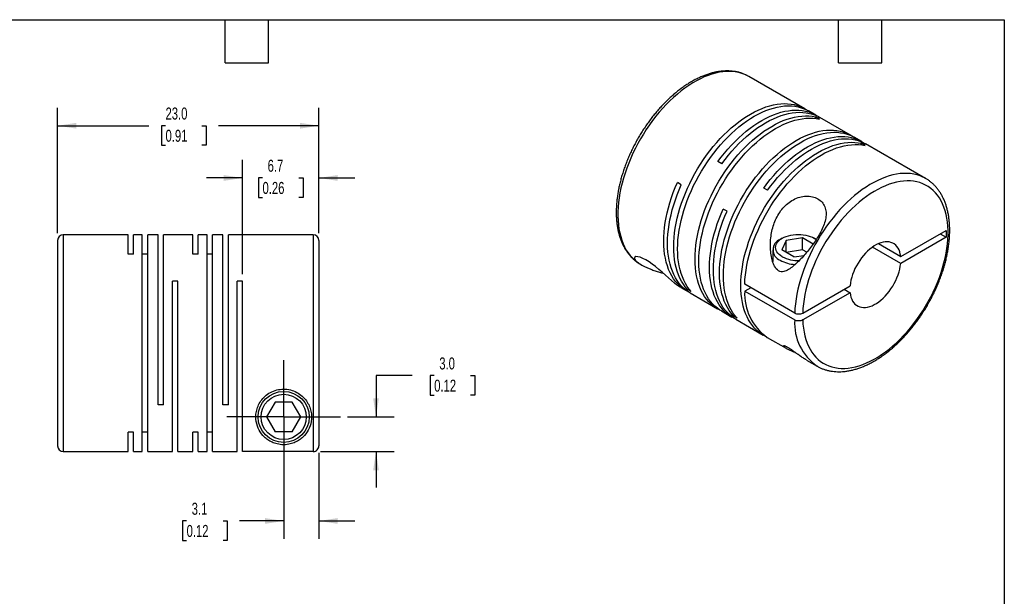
# Model space of a CAD drawing. Header units: millimetres. Extents: x 3 to 137, y 3 to 105.
# Tile 3 of 3: x 50 to 137, y 54 to 105. Entities that reach past the tile are written whole.
import ezdxf

# ---------------------------------------------------------------- set-up
doc = ezdxf.new("R2010")
doc.units = ezdxf.units.MM
doc.header["$LTSCALE"] = 0.5
doc.linetypes.add('SLD-Center', pattern=[19.05, 15.24, -1.27, 1.27, -1.27])
doc.linetypes.add('SLD-Solid', pattern=[0])
doc.layers.add('CENTER', color=40, linetype='SLD-Center')
doc.layers.add('DIMENSIONS', color=140, linetype='SLD-Solid', lineweight=25)
doc.layers.add('TEXT', color=140, linetype='SLD-Solid', lineweight=25)
doc.styles.add('SLDTEXTSTYLE0', font='TXT', dxfattribs={"width": 0.7})
doc.dimstyles.new('SLDDIMSTYLE0', dxfattribs={"dimtxt": 1.079004, "dimasz": 1.651, "dimexe": 0, "dimexo": 0.0625, "dimgap": 0.269751, "dimtad": 0, "dimtih": 1, "dimtoh": 1, "dimdec": 1, "dimrnd": 1e-09, "dimzin": 12, "dimdsep": 46, "dimtxsty": 'SLDTEXTSTYLE0', "dimsah": 1, "dimcen": 0.09, "dimadec": 0, "dimazin": 3, "dimtfac": 1, "dimtdec": 1, "dimtmove": 0, "dimatfit": 0, "dimfxl": 0, "dimfrac": 2, "dimtolj": 1, "dimtzin": 12, "dimarcsym": 0})
doc.dimstyles.new('SLDDIMSTYLE1', dxfattribs={"dimtxt": 1.079004, "dimasz": 1.651, "dimexe": 0, "dimexo": 0.0625, "dimgap": 0.269751, "dimtad": 0, "dimtih": 1, "dimtoh": 1, "dimdec": 1, "dimrnd": 1e-09, "dimzin": 4, "dimdsep": 46, "dimtxsty": 'SLDTEXTSTYLE0', "dimsah": 1, "dimcen": 0.09, "dimadec": 0, "dimazin": 1, "dimtfac": 1, "dimtdec": 1, "dimtmove": 0, "dimatfit": 0, "dimfxl": 0, "dimfrac": 2, "dimtolj": 1, "dimtzin": 12, "dimarcsym": 0})
doc.dimstyles.new('SLDDIMSTYLE5', dxfattribs={"dimtxt": 1.079004, "dimasz": 1.651, "dimexe": 0, "dimexo": 0.0625, "dimgap": 0.269751, "dimtad": 0, "dimtih": 1, "dimtoh": 1, "dimdec": 1, "dimrnd": 1e-09, "dimzin": 4, "dimdsep": 46, "dimtxsty": 'SLDTEXTSTYLE0', "dimsah": 1, "dimcen": 0.09, "dimadec": 0, "dimazin": 1, "dimtfac": 1, "dimtdec": 1, "dimtofl": 0, "dimtmove": 0, "dimatfit": 3, "dimfxl": 0, "dimfrac": 2, "dimtolj": 1, "dimtzin": 12, "dimarcsym": 0})

# ---------------------------------------------------------------- blocks, each defined once
blk = doc.blocks.new('_D_5')
at = {"layer": 'DIMENSIONS'}
for p, q in [((73.092, 69.145), (73.092, 59.027)), ((76.192, 66.602), (76.192, 59.027)), ((64.547, 60.614), (64.185, 60.614)), ((64.185, 60.614), (64.185, 58.899)), ((67.753, 60.614), (68.116, 60.614)), ((68.116, 60.614), (68.116, 58.899)), ((73.092, 60.614), (69.216, 60.614)), ((76.192, 60.614), (79.367, 60.614)), ((64.185, 58.899), (64.547, 58.899)), ((68.116, 58.899), (67.753, 58.899))]:
    blk.add_line(p, q, dxfattribs=at)
for points in [[(73.092, 60.614), (71.441, 60.868), (71.441, 60.36)], [(76.192, 60.614), (77.843, 60.36), (77.843, 60.868)]]:
    blk.add_solid(points, dxfattribs=at)
at = {"layer": 'DIMENSIONS', "char_height": 1.0583, "attachment_point": 1, "style": 'SLDTEXTSTYLE0'}
for s, insert in [('3.1', (64.996, 62.22)), ('0.12', (64.547, 60.263))]:
    blk.add_mtext(s, dxfattribs=dict(at, insert=insert))
blk = doc.blocks.new('_D_6')
at = {"layer": 'DIMENSIONS'}
for p, q in [((84.395, 73.414), (81.22, 73.414)), ((81.22, 73.414), (81.22, 69.78)), ((86.341, 73.414), (85.979, 73.414)), ((85.979, 73.414), (85.979, 71.699)), ((89.547, 73.414), (89.91, 73.414)), ((89.91, 73.414), (89.91, 71.699)), ((85.979, 71.699), (86.341, 71.699)), ((89.91, 71.699), (89.547, 71.699)), ((78.717, 69.78), (82.808, 69.78)), ((76.327, 66.737), (82.808, 66.737)), ((81.22, 66.737), (81.22, 63.562))]:
    blk.add_line(p, q, dxfattribs=at)
for points in [[(81.22, 69.78), (81.474, 71.431), (80.966, 71.431)], [(81.22, 66.737), (80.966, 65.086), (81.474, 65.086)]]:
    blk.add_solid(points, dxfattribs=at)
at = {"layer": 'DIMENSIONS', "char_height": 1.0583, "attachment_point": 1, "style": 'SLDTEXTSTYLE0'}
for s, insert in [('3.0', (86.79, 75.02)), ('0.12', (86.341, 73.063))]:
    blk.add_mtext(s, dxfattribs=dict(at, insert=insert))
blk = doc.blocks.new('_D_7')
at = {"layer": 'DIMENSIONS'}
for p, q in [((69.472, 82.365), (69.472, 92.417)), ((76.192, 85.965), (76.192, 92.417)), ((69.472, 90.83), (66.297, 90.83)), ((71.229, 90.83), (70.866, 90.83)), ((70.866, 90.83), (70.866, 89.115)), ((74.435, 90.83), (74.797, 90.83)), ((74.797, 90.83), (74.797, 89.115)), ((76.192, 90.83), (79.367, 90.83)), ((70.866, 89.115), (71.229, 89.115)), ((74.797, 89.115), (74.435, 89.115))]:
    blk.add_line(p, q, dxfattribs=at)
for points in [[(69.472, 90.83), (67.821, 91.084), (67.821, 90.576)], [(76.192, 90.83), (77.843, 90.576), (77.843, 91.084)]]:
    blk.add_solid(points, dxfattribs=at)
at = {"layer": 'DIMENSIONS', "char_height": 1.0583, "attachment_point": 1, "style": 'SLDTEXTSTYLE0'}
for s, insert in [('6.7', (71.677, 92.435)), ('0.26', (71.229, 90.479))]:
    blk.add_mtext(s, dxfattribs=dict(at, insert=insert))
blk = doc.blocks.new('_D_8')
at = {"layer": 'DIMENSIONS'}
for p, q in [((53.192, 85.965), (53.192, 97.018)), ((76.192, 85.965), (76.192, 97.018)), ((53.192, 95.431), (61.228, 95.431)), ((62.691, 95.431), (62.328, 95.431)), ((62.328, 95.431), (62.328, 93.716)), ((65.897, 95.431), (66.259, 95.431)), ((66.259, 95.431), (66.259, 93.716)), ((76.192, 95.431), (67.359, 95.431)), ((62.328, 93.716), (62.691, 93.716)), ((66.259, 93.716), (65.897, 93.716))]:
    blk.add_line(p, q, dxfattribs=at)
for points in [[(53.192, 95.431), (54.843, 95.177), (54.843, 95.685)], [(76.192, 95.431), (74.541, 95.685), (74.541, 95.177)]]:
    blk.add_solid(points, dxfattribs=at)
at = {"layer": 'DIMENSIONS', "char_height": 1.0583, "attachment_point": 1, "style": 'SLDTEXTSTYLE0'}
for s, insert in [('23.0', (62.691, 97.037)), ('0.91', (62.691, 95.08))]:
    blk.add_mtext(s, dxfattribs=dict(at, insert=insert))
blk = doc.blocks.new('SW_CENTERMARKSYMBOL_2')
at = {"layer": 'CENTER', "color": 0}
for p, q in [((0, 2.54), (0, 4.99)), ((0, 0), (0, 2.54)), ((-2.54, 0), (-4.99, 0)), ((0, 0), (-2.54, 0)), ((0, 0), (0, -2.54)), ((0, 0), (2.54, 0)), ((2.54, 0), (4.99, 0)), ((0, -2.54), (0, -4.99))]:
    blk.add_line(p, q, dxfattribs=at)

msp = doc.modelspace()

# ---------------------------------------------------------------- linework, layer by layer
for p, q in [((118.953, 96.935), (114.039, 99.772)), ((119.943, 96.363), (119.293, 96.739)), ((120.246, 96.015), (119.906, 96.211)), ((119.906, 96.074), (119.906, 96.211)), ((122.984, 94.608), (120.283, 96.167)), ((123.974, 94.037), (123.323, 94.412)), ((124.276, 93.688), (123.937, 93.884)), ((123.937, 93.747), (123.937, 93.884)), ((129.595, 90.791), (124.313, 93.841)), ((111.654, 92.075), (111.315, 92.271)), ((108.089, 90.227), (107.75, 90.423)), ((129.595, 90.791), (129.575, 90.803)), ((115.685, 89.749), (115.346, 89.945)), ((112.12, 87.901), (111.78, 88.096)), ((59.392, 85.83), (53.692, 85.83)), ((53.692, 85.83), (53.692, 66.73)), ((59.392, 84.122), (59.392, 85.83)), ((60.642, 85.83), (59.872, 85.83)), ((59.872, 84.122), (59.872, 85.83)), ((60.642, 66.73), (60.642, 85.83)), ((62.042, 85.83), (61.122, 85.83)), ((61.122, 66.73), (61.122, 85.83)), ((62.042, 70.83), (62.042, 85.83)), ((65.092, 85.83), (62.522, 85.83)), ((62.522, 70.83), (62.522, 85.83)), ((65.092, 84.122), (65.092, 85.83)), ((66.342, 85.83), (65.572, 85.83)), ((65.572, 84.122), (65.572, 85.83)), ((66.342, 66.73), (66.342, 85.83)), ((67.742, 85.83), (66.822, 85.83)), ((66.822, 66.73), (66.822, 85.83)), ((67.742, 70.83), (67.742, 85.83)), ((75.692, 85.83), (68.222, 85.83)), ((68.222, 70.83), (68.222, 85.83)), ((75.692, 85.83), (75.692, 66.737)), ((127.404, 83.91), (131.397, 86.215)), ((130.866, 85.909), (131.397, 85.602)), ((131.397, 86.215), (131.397, 85.602)), ((53.192, 85.33), (53.192, 67.23)), ((76.192, 85.33), (76.192, 67.237)), ((116.979, 85.521), (116.795, 85.415)), ((117.325, 85.322), (116.936, 84.485)), ((118.775, 85.546), (117.325, 85.322)), ((117.325, 84.261), (117.325, 85.322)), ((119.698, 85.013), (118.775, 85.546)), ((118.775, 84.485), (118.775, 85.546)), ((119.977, 85.415), (119.794, 85.521)), ((125.439, 85.044), (127.404, 83.91)), ((131.397, 85.602), (127.404, 83.297)), ((59.872, 84.122), (59.392, 84.122)), ((61.122, 84.122), (60.642, 84.122)), ((65.572, 84.122), (65.092, 84.122)), ((66.822, 84.122), (66.342, 84.122)), ((116.136, 84.497), (116.136, 83.466)), ((117.998, 83.872), (116.936, 84.485)), ((118.775, 84.485), (117.325, 84.26)), ((119.131, 84.279), (118.775, 84.485)), ((127.404, 83.297), (124.909, 84.738)), ((104.482, 83.235), (104.49, 83.23)), ((104.49, 83.23), (104.606, 83.163)), ((116.108, 83.532), (116.136, 83.57)), ((117.998, 83.872), (118.898, 84.011)), ((63.772, 81.73), (63.292, 81.73)), ((63.292, 66.73), (63.292, 81.73)), ((63.772, 66.73), (63.772, 81.73)), ((69.472, 81.73), (68.992, 81.73)), ((68.992, 66.73), (68.992, 81.73)), ((69.472, 66.737), (69.472, 81.73)), ((108.05, 81.175), (108.52, 80.904)), ((108.634, 81.013), (108.752, 81.081)), ((108.973, 80.817), (108.634, 81.013)), ((108.86, 80.708), (111.278, 79.312)), ((118.073, 78.931), (113.675, 81.47)), ((114.205, 81.164), (113.675, 80.858)), ((113.675, 80.858), (118.073, 78.319)), ((118.781, 78.932), (122.945, 81.336)), ((122.945, 80.723), (118.781, 78.319)), ((122.415, 81.03), (122.945, 80.723)), ((111.617, 79.116), (112.551, 78.577)), ((112.664, 78.686), (112.782, 78.754)), ((113.003, 78.49), (112.664, 78.686)), ((112.89, 78.381), (115.309, 76.985)), ((115.648, 76.789), (117.311, 75.829)), ((119.104, 74.794), (120.046, 74.25)), ((120.046, 74.25), (120.066, 74.238)), ((72.341, 71.08), (71.591, 69.78)), ((73.842, 71.08), (72.341, 71.08)), ((74.593, 69.78), (73.842, 71.08)), ((62.522, 70.83), (62.042, 70.83)), ((68.222, 70.83), (67.742, 70.83)), ((71.591, 69.78), (72.341, 68.48)), ((73.842, 68.48), (74.593, 69.78)), ((73.842, 68.48), (72.341, 68.48)), ((59.872, 68.437), (59.392, 68.437)), ((59.392, 66.73), (59.392, 68.437)), ((59.872, 66.73), (59.872, 68.437)), ((61.122, 68.437), (60.642, 68.437)), ((65.572, 68.437), (65.092, 68.437)), ((65.092, 66.73), (65.092, 68.437)), ((65.572, 66.73), (65.572, 68.437)), ((66.822, 68.437), (66.342, 68.437)), ((75.692, 66.737), (69.472, 66.737)), ((53.692, 66.73), (59.392, 66.73)), ((59.872, 66.73), (60.642, 66.73)), ((61.122, 66.73), (63.292, 66.73)), ((63.772, 66.73), (65.092, 66.73)), ((65.572, 66.73), (66.342, 66.73)), ((66.822, 66.73), (68.992, 66.73))]:
    msp.add_line(p, q)
at = {"flags": 128}
for points in [[(114.039, 99.772), (114.023, 99.781), (113.775, 99.908), (113.516, 100.014), (113.246, 100.098), (112.966, 100.16), (112.676, 100.2), (112.378, 100.218), (112.072, 100.214), (111.759, 100.188), (111.439, 100.139), (111.114, 100.069), (110.784, 99.976), (110.451, 99.863), (110.114, 99.727), (109.775, 99.571), (109.435, 99.395), (109.094, 99.198), (108.754, 98.982), (108.415, 98.747), (108.078, 98.493), (107.745, 98.222), (107.415, 97.933), (107.09, 97.628), (106.77, 97.308), (106.457, 96.972), (106.151, 96.623), (105.853, 96.261), (105.563, 95.887), (105.283, 95.501), (105.013, 95.105), (104.754, 94.701), (104.506, 94.288), (104.271, 93.867), (104.048, 93.441), (103.838, 93.01), (103.642, 92.575), (103.461, 92.138), (103.294, 91.699), (103.143, 91.259), (103.007, 90.82), (102.887, 90.382), (102.783, 89.948), (102.696, 89.517), (102.625, 89.092), (102.571, 88.672), (102.535, 88.26), (102.515, 87.856), (102.513, 87.462), (102.527, 87.077), (102.559, 86.704), (102.608, 86.343), (102.674, 85.995), (102.757, 85.661), (102.856, 85.342), (102.972, 85.039), (103.103, 84.752), (103.251, 84.482), (103.413, 84.231), (103.59, 83.997), (103.782, 83.783), (103.988, 83.588), (104.207, 83.414), (104.439, 83.26), (104.482, 83.235)], [(108.634, 81.013), (108.446, 81.234), (108.272, 81.475), (108.114, 81.733), (107.972, 82.01), (107.845, 82.304), (107.734, 82.614), (107.641, 82.94), (107.563, 83.28), (107.503, 83.634), (107.46, 84.001), (107.434, 84.38), (107.426, 84.77), (107.435, 85.17), (107.461, 85.579), (107.504, 85.995), (107.565, 86.419), (107.642, 86.848), (107.737, 87.282), (107.847, 87.72), (107.974, 88.16), (108.117, 88.601), (108.276, 89.043), (108.449, 89.483), (108.638, 89.922), (108.84, 90.357), (109.056, 90.788), (109.286, 91.213), (109.528, 91.632), (109.781, 92.043), (110.047, 92.446), (110.322, 92.839), (110.608, 93.221), (110.903, 93.592), (111.206, 93.949), (111.517, 94.294), (111.834, 94.623), (112.158, 94.938), (112.487, 95.236), (112.82, 95.518), (113.157, 95.782), (113.496, 96.028), (113.837, 96.255), (114.179, 96.462), (114.521, 96.649), (114.862, 96.816), (115.201, 96.962), (115.538, 97.087), (115.871, 97.19), (116.2, 97.271), (116.523, 97.33), (116.841, 97.367), (117.152, 97.382), (117.455, 97.374), (117.75, 97.344), (118.035, 97.292), (118.311, 97.217), (118.576, 97.121), (118.83, 97.002), (119.072, 96.863), (119.12, 96.832)], [(108.973, 80.817), (108.785, 81.038), (108.612, 81.279), (108.454, 81.538), (108.311, 81.814), (108.184, 82.108), (108.074, 82.418), (107.98, 82.744), (107.903, 83.084), (107.843, 83.438), (107.8, 83.805), (107.774, 84.184), (107.765, 84.574), (107.774, 84.974), (107.8, 85.383), (107.844, 85.799), (107.904, 86.223), (107.982, 86.652), (108.076, 87.087), (108.187, 87.524), (108.314, 87.964), (108.457, 88.406), (108.615, 88.847), (108.789, 89.288), (108.977, 89.726), (109.179, 90.161), (109.396, 90.592), (109.625, 91.017), (109.867, 91.436), (110.121, 91.847), (110.386, 92.25), (110.662, 92.643), (110.947, 93.025), (111.242, 93.396), (111.545, 93.753), (111.856, 94.098), (112.174, 94.428), (112.497, 94.742), (112.826, 95.041), (113.159, 95.322), (113.496, 95.586), (113.835, 95.832), (114.176, 96.059), (114.518, 96.266), (114.86, 96.453), (115.201, 96.62), (115.54, 96.766), (115.877, 96.891), (116.21, 96.994), (116.539, 97.075), (116.863, 97.134), (117.18, 97.171), (117.491, 97.186), (117.794, 97.178), (118.089, 97.148), (118.375, 97.096), (118.651, 97.021), (118.916, 96.925), (119.17, 96.807), (119.293, 96.739)], [(111.451, 79.219), (111.399, 79.245), (111.157, 79.385), (110.928, 79.546), (110.712, 79.727), (110.509, 79.929), (110.321, 80.15), (110.148, 80.39), (109.989, 80.649), (109.847, 80.925), (109.72, 81.219), (109.609, 81.529), (109.515, 81.854), (109.438, 82.195), (109.378, 82.548), (109.334, 82.915), (109.308, 83.294), (109.3, 83.684), (109.308, 84.084), (109.334, 84.493), (109.378, 84.909), (109.438, 85.333), (109.515, 85.762), (109.609, 86.196), (109.72, 86.634), (109.847, 87.074), (109.989, 87.515), (110.148, 87.957), (110.321, 88.397), (110.509, 88.836), (110.712, 89.271), (110.928, 89.702), (111.157, 90.127), (111.399, 90.546), (111.653, 90.958), (111.918, 91.36), (112.193, 91.753), (112.479, 92.135), (112.773, 92.506), (113.077, 92.864), (113.387, 93.208), (113.705, 93.538), (114.028, 93.853), (114.357, 94.152), (114.69, 94.434), (115.027, 94.698), (115.366, 94.944), (115.707, 95.171), (116.049, 95.378), (116.391, 95.566), (116.732, 95.733), (117.071, 95.879), (117.408, 96.004), (117.741, 96.107), (118.07, 96.189), (118.394, 96.248), (118.712, 96.285), (119.023, 96.3), (119.326, 96.293), (119.621, 96.263), (119.906, 96.211)], [(111.315, 92.271), (111.601, 92.653), (111.896, 93.024), (112.199, 93.381), (112.51, 93.726), (112.827, 94.055), (113.151, 94.37), (113.48, 94.668), (113.813, 94.949), (114.15, 95.213), (114.489, 95.459), (114.83, 95.685), (115.172, 95.893), (115.514, 96.08), (115.855, 96.246), (116.194, 96.392), (116.531, 96.517), (116.864, 96.62), (117.193, 96.701), (117.517, 96.759), (117.834, 96.796), (118.145, 96.81), (118.448, 96.802), (118.743, 96.772), (119.028, 96.719), (119.304, 96.645), (119.569, 96.548), (119.823, 96.43), (120.064, 96.29), (120.11, 96.26)], [(111.654, 92.075), (111.94, 92.457), (112.235, 92.828), (112.538, 93.185), (112.849, 93.53), (113.167, 93.859), (113.491, 94.174), (113.82, 94.472), (114.153, 94.753), (114.489, 95.017), (114.829, 95.263), (115.17, 95.489), (115.512, 95.697), (115.854, 95.884), (116.195, 96.05), (116.534, 96.196), (116.871, 96.321), (117.204, 96.424), (117.532, 96.505), (117.856, 96.563), (118.174, 96.6), (118.484, 96.615), (118.787, 96.607), (119.082, 96.576), (119.368, 96.524), (119.643, 96.449), (119.908, 96.352), (120.162, 96.234), (120.283, 96.167)], [(111.617, 79.116), (111.496, 79.189), (111.267, 79.35), (111.051, 79.531), (110.849, 79.733), (110.661, 79.954), (110.487, 80.194), (110.329, 80.453), (110.186, 80.73), (110.059, 81.023), (109.949, 81.333), (109.855, 81.658), (109.777, 81.999), (109.717, 82.353), (109.674, 82.719), (109.648, 83.098), (109.639, 83.488), (109.648, 83.888), (109.674, 84.297), (109.717, 84.713), (109.777, 85.137), (109.855, 85.566), (109.949, 86), (110.059, 86.438), (110.186, 86.878), (110.329, 87.319), (110.487, 87.761), (110.661, 88.201), (110.849, 88.64), (111.051, 89.075), (111.267, 89.506), (111.496, 89.931), (111.738, 90.35), (111.992, 90.762), (112.257, 91.164), (112.533, 91.557), (112.818, 91.94), (113.113, 92.31), (113.416, 92.668), (113.727, 93.012), (114.044, 93.342), (114.368, 93.657), (114.697, 93.956), (115.03, 94.238), (115.366, 94.502), (115.706, 94.748), (116.047, 94.975), (116.389, 95.182), (116.731, 95.37), (117.072, 95.537), (117.411, 95.683), (117.748, 95.808), (118.081, 95.911), (118.41, 95.993), (118.733, 96.052), (119.051, 96.089), (119.362, 96.104), (119.665, 96.097), (119.96, 96.067), (120.246, 96.015)], [(112.664, 78.686), (112.476, 78.907), (112.303, 79.148), (112.145, 79.407), (112.002, 79.683), (111.875, 79.977), (111.765, 80.287), (111.671, 80.613), (111.594, 80.953), (111.534, 81.307), (111.491, 81.674), (111.465, 82.053), (111.456, 82.443), (111.465, 82.843), (111.491, 83.252), (111.535, 83.669), (111.595, 84.092), (111.673, 84.522), (111.767, 84.956), (111.878, 85.393), (112.005, 85.833), (112.148, 86.275), (112.306, 86.716), (112.48, 87.157), (112.668, 87.595), (112.871, 88.03), (113.087, 88.461), (113.316, 88.887), (113.558, 89.305), (113.812, 89.717), (114.077, 90.119), (114.353, 90.512), (114.638, 90.894), (114.933, 91.265), (115.236, 91.623), (115.547, 91.967), (115.865, 92.297), (116.188, 92.611), (116.517, 92.91), (116.85, 93.191), (117.187, 93.455), (117.526, 93.701), (117.867, 93.928), (118.209, 94.135), (118.551, 94.323), (118.892, 94.49), (119.232, 94.636), (119.568, 94.76), (119.901, 94.863), (120.23, 94.945), (120.554, 95.004), (120.872, 95.041), (121.182, 95.055), (121.486, 95.047), (121.78, 95.017), (122.066, 94.965), (122.342, 94.89), (122.607, 94.794), (122.861, 94.676), (123.103, 94.536), (123.151, 94.505)], [(113.003, 78.49), (112.815, 78.711), (112.642, 78.952), (112.484, 79.211), (112.341, 79.487), (112.215, 79.781), (112.104, 80.091), (112.01, 80.417), (111.933, 80.757), (111.873, 81.111), (111.83, 81.478), (111.804, 81.857), (111.796, 82.247), (111.805, 82.647), (111.831, 83.056), (111.874, 83.473), (111.935, 83.896), (112.012, 84.326), (112.106, 84.76), (112.217, 85.197), (112.344, 85.637), (112.487, 86.079), (112.646, 86.52), (112.819, 86.961), (113.007, 87.399), (113.21, 87.834), (113.426, 88.265), (113.656, 88.691), (113.897, 89.109), (114.151, 89.521), (114.416, 89.923), (114.692, 90.316), (114.978, 90.698), (115.273, 91.069), (115.576, 91.427), (115.887, 91.771), (116.204, 92.101), (116.528, 92.415), (116.857, 92.714), (117.19, 92.995), (117.527, 93.259), (117.866, 93.505), (118.207, 93.732), (118.549, 93.939), (118.891, 94.127), (119.232, 94.294), (119.571, 94.44), (119.908, 94.564), (120.241, 94.667), (120.57, 94.749), (120.893, 94.808), (121.211, 94.845), (121.522, 94.859), (121.825, 94.851), (122.12, 94.821), (122.405, 94.769), (122.681, 94.694), (122.946, 94.598), (123.2, 94.48), (123.323, 94.412)], [(115.346, 89.945), (115.631, 90.327), (115.926, 90.697), (116.229, 91.055), (116.54, 91.399), (116.858, 91.728), (117.182, 92.043), (117.511, 92.341), (117.844, 92.623), (118.181, 92.886), (118.52, 93.132), (118.861, 93.359), (119.203, 93.566), (119.545, 93.753), (119.886, 93.92), (120.225, 94.065), (120.562, 94.19), (120.895, 94.293), (121.224, 94.374), (121.547, 94.433), (121.865, 94.469), (122.175, 94.484), (122.479, 94.476), (122.773, 94.445), (123.059, 94.393), (123.334, 94.318), (123.599, 94.221), (123.853, 94.103), (124.095, 93.963), (124.141, 93.933)], [(115.481, 76.892), (115.429, 76.918), (115.188, 77.058), (114.958, 77.219), (114.742, 77.4), (114.54, 77.602), (114.352, 77.823), (114.178, 78.064), (114.02, 78.322), (113.877, 78.599), (113.75, 78.892), (113.64, 79.202), (113.546, 79.528), (113.468, 79.868), (113.408, 80.222), (113.365, 80.589), (113.339, 80.967), (113.33, 81.357), (113.339, 81.757), (113.365, 82.166), (113.408, 82.583), (113.468, 83.006), (113.546, 83.436), (113.64, 83.87), (113.75, 84.307), (113.877, 84.747), (114.02, 85.188), (114.178, 85.63), (114.352, 86.07), (114.54, 86.509), (114.742, 86.944), (114.958, 87.375), (115.188, 87.801), (115.429, 88.219), (115.683, 88.631), (115.948, 89.033), (116.224, 89.426), (116.509, 89.809), (116.804, 90.179), (117.107, 90.537), (117.418, 90.882), (117.735, 91.212), (118.059, 91.526), (118.388, 91.825), (118.721, 92.107), (119.058, 92.371), (119.397, 92.617), (119.738, 92.844), (120.08, 93.052), (120.422, 93.239), (120.763, 93.406), (121.102, 93.552), (121.439, 93.677), (121.772, 93.781), (122.101, 93.862), (122.424, 93.921), (122.742, 93.959), (123.053, 93.973), (123.356, 93.966), (123.651, 93.936), (123.937, 93.884)], [(113.675, 81.47), (113.697, 81.88), (113.737, 82.297), (113.794, 82.721), (113.868, 83.152), (113.959, 83.587), (114.067, 84.027), (114.192, 84.469), (114.332, 84.912), (114.489, 85.356), (114.66, 85.799), (114.847, 86.241), (115.048, 86.679), (115.263, 87.113), (115.492, 87.541), (115.733, 87.963), (115.987, 88.378), (116.251, 88.784), (116.527, 89.181), (116.813, 89.566), (117.108, 89.94), (117.412, 90.302), (117.724, 90.65), (118.042, 90.983), (118.367, 91.301), (118.697, 91.603), (119.032, 91.887), (119.37, 92.154), (119.711, 92.403), (120.053, 92.633), (120.397, 92.843), (120.741, 93.033), (121.084, 93.202), (121.425, 93.35), (121.764, 93.476), (122.099, 93.581), (122.43, 93.664), (122.755, 93.724), (123.075, 93.762), (123.388, 93.777), (123.693, 93.77), (123.989, 93.74), (124.276, 93.688)], [(115.685, 89.749), (115.971, 90.131), (116.266, 90.501), (116.569, 90.859), (116.88, 91.203), (117.197, 91.533), (117.521, 91.847), (117.85, 92.145), (118.183, 92.427), (118.52, 92.69), (118.859, 92.936), (119.2, 93.163), (119.542, 93.37), (119.884, 93.557), (120.225, 93.724), (120.564, 93.869), (120.901, 93.994), (121.234, 94.097), (121.563, 94.178), (121.887, 94.237), (122.204, 94.273), (122.515, 94.288), (122.818, 94.28), (123.113, 94.249), (123.398, 94.197), (123.674, 94.122), (123.939, 94.025), (124.193, 93.907), (124.313, 93.841)], [(129.575, 90.803), (129.367, 90.911), (129.109, 91.02), (128.84, 91.107), (128.562, 91.172), (128.274, 91.215), (127.976, 91.236), (127.671, 91.235), (127.359, 91.212), (127.04, 91.167), (126.716, 91.099), (126.387, 91.01), (126.054, 90.899), (125.717, 90.767), (125.379, 90.614), (125.039, 90.44), (124.698, 90.246), (124.358, 90.033), (124.019, 89.8), (123.681, 89.549), (123.347, 89.28), (123.017, 88.994), (122.691, 88.691), (122.371, 88.373), (122.056, 88.039), (121.749, 87.692), (121.45, 87.332), (121.159, 86.959), (120.878, 86.575), (120.606, 86.181), (120.346, 85.777), (120.096, 85.365), (119.859, 84.946), (119.634, 84.521), (119.423, 84.09), (119.225, 83.656), (119.042, 83.218), (118.873, 82.779), (118.719, 82.34), (118.581, 81.9), (118.459, 81.463), (118.353, 81.028), (118.263, 80.597), (118.19, 80.17), (118.134, 79.75), (118.095, 79.337), (118.073, 78.931)], [(108.693, 80.811), (108.681, 80.817), (108.436, 80.954), (108.204, 81.113), (107.984, 81.292), (107.779, 81.492), (107.588, 81.711), (107.411, 81.951), (107.25, 82.208), (107.105, 82.484), (106.976, 82.777), (106.863, 83.087), (106.766, 83.413), (106.687, 83.753), (106.625, 84.108), (106.58, 84.476), (106.552, 84.856), (106.542, 85.247), (106.55, 85.648), (106.575, 86.058), (106.617, 86.477), (106.677, 86.902), (106.753, 87.334), (106.847, 87.77), (106.958, 88.21), (107.085, 88.652), (107.228, 89.096), (107.387, 89.54), (107.561, 89.982), (107.75, 90.423)], [(108.86, 80.708), (108.741, 80.78), (108.512, 80.94), (108.296, 81.121), (108.093, 81.323), (107.905, 81.544), (107.731, 81.784), (107.573, 82.042), (107.43, 82.319), (107.303, 82.612), (107.192, 82.922), (107.098, 83.247), (107.02, 83.587), (106.96, 83.941), (106.916, 84.308), (106.89, 84.686), (106.882, 85.076), (106.89, 85.476), (106.916, 85.884), (106.959, 86.301), (107.019, 86.725), (107.096, 87.154), (107.19, 87.588), (107.3, 88.025), (107.427, 88.465), (107.57, 88.907), (107.728, 89.348), (107.901, 89.789), (108.089, 90.227)], [(118.781, 78.319), (118.803, 77.948), (118.843, 77.589), (118.9, 77.242), (118.974, 76.91), (119.065, 76.592), (119.172, 76.289), (119.296, 76.003), (119.435, 75.734), (119.591, 75.483), (119.761, 75.251), (119.946, 75.037), (120.145, 74.844), (120.358, 74.67), (120.584, 74.518), (120.823, 74.386), (121.073, 74.276), (121.334, 74.188), (121.606, 74.122), (121.888, 74.079), (122.178, 74.057), (122.477, 74.058), (122.782, 74.082), (123.095, 74.127), (123.413, 74.195), (123.736, 74.285), (124.062, 74.397), (124.392, 74.531), (124.724, 74.685), (125.057, 74.86), (125.39, 75.056), (125.723, 75.271), (126.054, 75.505), (126.383, 75.758), (126.709, 76.028), (127.03, 76.316), (127.347, 76.62), (127.657, 76.939), (127.961, 77.273), (128.257, 77.621), (128.545, 77.981), (128.824, 78.353), (129.093, 78.736), (129.351, 79.129), (129.598, 79.53), (129.833, 79.939), (130.055, 80.354), (130.264, 80.775), (130.459, 81.2), (130.64, 81.627), (130.806, 82.057), (130.956, 82.488), (131.091, 82.917), (131.21, 83.346), (131.313, 83.771), (131.399, 84.193), (131.468, 84.609), (131.519, 85.02), (131.554, 85.423), (131.572, 85.817), (131.572, 86.202), (131.554, 86.576), (131.519, 86.939), (131.468, 87.29), (131.399, 87.626), (131.313, 87.949), (131.21, 88.256), (131.091, 88.547), (130.956, 88.821), (130.806, 89.078), (130.64, 89.316), (130.459, 89.535), (130.264, 89.734), (130.055, 89.914), (129.833, 90.072), (129.598, 90.21), (129.351, 90.326), (129.093, 90.421), (128.824, 90.493), (128.545, 90.544), (128.257, 90.572), (127.961, 90.577), (127.657, 90.561), (127.347, 90.521), (127.03, 90.46), (126.709, 90.376), (126.383, 90.271), (126.054, 90.144), (125.723, 89.996), (125.39, 89.827), (125.057, 89.637), (124.724, 89.428), (124.392, 89.199), (124.062, 88.952), (123.736, 88.686), (123.413, 88.404), (123.095, 88.105), (122.782, 87.79), (122.477, 87.46), (122.178, 87.116), (121.888, 86.76), (121.606, 86.391), (121.334, 86.011), (121.073, 85.621), (120.823, 85.222), (120.584, 84.816), (120.358, 84.402), (120.145, 83.983), (119.946, 83.559), (119.761, 83.132), (119.591, 82.703), (119.435, 82.273), (119.296, 81.842), (119.172, 81.414), (119.065, 80.987), (118.974, 80.564), (118.9, 80.146), (118.843, 79.734), (118.803, 79.329), (118.781, 78.932)], [(112.724, 78.484), (112.674, 78.509), (112.432, 78.649), (112.203, 78.809), (111.987, 78.991), (111.784, 79.192), (111.596, 79.413), (111.422, 79.653), (111.264, 79.911), (111.121, 80.188), (110.994, 80.481), (110.883, 80.791), (110.789, 81.116), (110.711, 81.456), (110.651, 81.81), (110.608, 82.177), (110.581, 82.555), (110.573, 82.945), (110.581, 83.345), (110.607, 83.754), (110.65, 84.17), (110.71, 84.594), (110.787, 85.023), (110.881, 85.457), (110.991, 85.895), (111.118, 86.335), (111.261, 86.776), (111.419, 87.217), (111.592, 87.658), (111.78, 88.096)], [(112.89, 78.381), (112.772, 78.453), (112.542, 78.613), (112.326, 78.795), (112.124, 78.996), (111.935, 79.217), (111.762, 79.457), (111.603, 79.716), (111.46, 79.992), (111.333, 80.285), (111.223, 80.595), (111.128, 80.92), (111.051, 81.26), (110.99, 81.614), (110.947, 81.981), (110.921, 82.36), (110.912, 82.749), (110.92, 83.149), (110.946, 83.558), (110.989, 83.974), (111.049, 84.398), (111.127, 84.827), (111.22, 85.261), (111.331, 85.699), (111.458, 86.139), (111.6, 86.58), (111.758, 87.022), (111.932, 87.462), (112.12, 87.901)], [(116.979, 83.897), (116.83, 83.993), (116.701, 84.098), (116.593, 84.211), (116.508, 84.33), (116.446, 84.454), (116.409, 84.581), (116.396, 84.709), (116.409, 84.838), (116.446, 84.965), (116.508, 85.089), (116.593, 85.208), (116.701, 85.32), (116.83, 85.425), (116.979, 85.522), (117.145, 85.607), (117.327, 85.682), (117.523, 85.744), (117.729, 85.794), (117.943, 85.829), (118.163, 85.851), (118.386, 85.858), (118.609, 85.851), (118.829, 85.829), (119.043, 85.794), (119.25, 85.744), (119.445, 85.682), (119.627, 85.607), (119.793, 85.522), (119.942, 85.425), (119.97, 85.404)], [(127.404, 83.91), (127.372, 84.116), (127.323, 84.309), (127.257, 84.486), (127.175, 84.647), (127.078, 84.789), (126.966, 84.913), (126.84, 85.016), (126.702, 85.098), (126.551, 85.159), (126.39, 85.198), (126.219, 85.214), (126.041, 85.208), (125.855, 85.18), (125.664, 85.129), (125.47, 85.057), (125.273, 84.964), (125.076, 84.849), (124.879, 84.716), (124.684, 84.564), (124.494, 84.394), (124.308, 84.208), (124.129, 84.008), (123.959, 83.794), (123.798, 83.569), (123.647, 83.335), (123.508, 83.092), (123.382, 82.844), (123.27, 82.591), (123.173, 82.336), (123.092, 82.082), (123.026, 81.829), (122.977, 81.579), (122.945, 81.336)], [(108.05, 81.176), (107.995, 81.208), (107.842, 81.307), (107.674, 81.429), (107.494, 81.57), (107.239, 81.783), (106.957, 82.032), (106.69, 82.272), (106.4, 82.53), (106.119, 82.773), (105.824, 83.017), (105.539, 83.237), (105.25, 83.439), (104.977, 83.608), (104.716, 83.745), (104.476, 83.842), (104.269, 83.896), (104.102, 83.901), (103.999, 83.855), (103.97, 83.772), (104.01, 83.658), (104.073, 83.571), (104.163, 83.477), (104.281, 83.378), (104.423, 83.276), (104.423, 83.276)], [(122.945, 80.723), (122.977, 80.517), (123.026, 80.324), (123.092, 80.147), (123.173, 79.986), (123.27, 79.844), (123.382, 79.72), (123.508, 79.617), (123.647, 79.535), (123.798, 79.474), (123.959, 79.435), (124.129, 79.419), (124.308, 79.425), (124.494, 79.453), (124.684, 79.504), (124.879, 79.576), (125.076, 79.669), (125.273, 79.784), (125.47, 79.917), (125.664, 80.069), (125.855, 80.239), (126.041, 80.425), (126.219, 80.625), (126.39, 80.839), (126.551, 81.064), (126.702, 81.298), (126.84, 81.541), (126.966, 81.789), (127.078, 82.042), (127.175, 82.296), (127.257, 82.551), (127.323, 82.804), (127.372, 83.054), (127.404, 83.297)]]:
    msp.add_lwpolyline(points, dxfattribs=at)
for radius in [2.25, 1.99]:
    msp.add_circle((73.092, 69.78), radius)
for centre, radius, start, end in [((53.692, 85.33), 0.5, 90, 180), ((75.692, 85.33), 0.5, 0, 90), ((117.15, 84.497), 0.985, 111.13142, 248.88471), ((118.27, 86.293), 3.089, 241.48447, 267.01519), ((118.347, 86.493), 2.935, 242.21612, 272.74057), ((118.366, 80.62), 4.697, 177.09065, 234.6442), ((122.663, 78.031), 4.599, 176.41459, 235.32026), ((53.692, 67.23), 0.5, 180, 270)]:
    msp.add_arc(centre, radius, start, end)
for points, knots in [([(114.038, 99.772), (113.959, 99.815), (113.8, 99.903), (113.546, 100.011), (113.281, 100.102), (113.007, 100.173), (112.725, 100.224), (112.434, 100.255), (112.136, 100.266), (111.831, 100.257), (111.519, 100.226), (111.203, 100.176), (110.882, 100.105), (110.557, 100.013), (110.229, 99.902), (109.899, 99.771), (109.567, 99.62), (109.236, 99.451), (108.905, 99.262), (108.575, 99.057), (108.247, 98.833), (107.921, 98.593), (107.6, 98.337), (107.282, 98.065), (106.969, 97.778), (106.661, 97.477), (106.36, 97.163), (106.065, 96.835), (105.777, 96.496), (105.498, 96.146), (105.227, 95.785), (104.965, 95.414), (104.713, 95.035), (104.471, 94.648), (104.241, 94.253), (104.021, 93.853), (103.813, 93.447), (103.618, 93.037), (103.435, 92.623), (103.265, 92.206), (103.109, 91.788), (102.967, 91.37), (102.839, 90.951), (102.726, 90.533), (102.627, 90.118), (102.544, 89.705), (102.476, 89.296), (102.424, 88.892), (102.388, 88.493), (102.367, 88.101), (102.363, 87.716), (102.375, 87.339), (102.403, 86.972), (102.448, 86.614), (102.509, 86.267), (102.586, 85.932), (102.68, 85.61), (102.789, 85.302), (102.914, 85.008), (103.055, 84.729), (103.21, 84.467), (103.38, 84.221), (103.564, 83.993), (103.761, 83.783), (103.97, 83.591), (104.192, 83.42), (104.363, 83.302), (104.463, 83.247), (104.482, 83.237)], [0, 0, 0, 0, 0.014237, 0.0289687, 0.0437168, 0.0585053, 0.0733545, 0.0882799, 0.103291, 0.1183916, 0.1335795, 0.148848, 0.164187, 0.1795846, 0.1950281, 0.2105058, 0.2260067, 0.2415219, 0.2570441, 0.2725666, 0.2880851, 0.3035971, 0.319101, 0.334596, 0.3500817, 0.3655583, 0.3810262, 0.3964861, 0.4119388, 0.4273851, 0.4428262, 0.458263, 0.4736967, 0.4891282, 0.5045588, 0.5199896, 0.5354213, 0.5508552, 0.5662921, 0.5817335, 0.5971802, 0.6126335, 0.6280944, 0.6435639, 0.659043, 0.6745324, 0.6900329, 0.7055446, 0.7210677, 0.7366017, 0.7521452, 0.7676964, 0.783252, 0.7988059, 0.8143511, 0.829879, 0.8453791, 0.8608393, 0.8762463, 0.8915865, 0.9068477, 0.9220203, 0.9370992, 0.952085, 0.9669843, 0.9818105, 0.9965822, 1, 1, 1, 1]), ([(120.069, 74.237), (120.148, 74.194), (120.309, 74.108), (120.564, 74.001), (120.83, 73.912), (121.105, 73.843), (121.388, 73.793), (121.68, 73.764), (121.979, 73.756), (122.284, 73.767), (122.596, 73.799), (122.913, 73.852), (123.235, 73.925), (123.56, 74.018), (123.888, 74.131), (124.218, 74.265), (124.55, 74.417), (124.881, 74.588), (125.212, 74.778), (125.542, 74.986), (125.87, 75.211), (126.195, 75.453), (126.516, 75.71), (126.834, 75.984), (127.146, 76.272), (127.453, 76.574), (127.754, 76.89), (128.048, 77.218), (128.335, 77.559), (128.614, 77.91), (128.884, 78.272), (129.145, 78.644), (129.396, 79.024), (129.636, 79.412), (129.866, 79.807), (130.085, 80.208), (130.291, 80.614), (130.486, 81.025), (130.667, 81.439), (130.836, 81.855), (130.99, 82.274), (131.131, 82.692), (131.258, 83.111), (131.37, 83.528), (131.466, 83.944), (131.548, 84.356), (131.615, 84.765), (131.665, 85.168), (131.7, 85.567), (131.719, 85.958), (131.722, 86.342), (131.708, 86.718), (131.679, 87.085), (131.632, 87.442), (131.57, 87.787), (131.491, 88.121), (131.396, 88.442), (131.285, 88.749), (131.158, 89.042), (131.016, 89.319), (130.859, 89.579), (130.688, 89.823), (130.503, 90.05), (130.305, 90.258), (130.095, 90.448), (129.872, 90.617), (129.697, 90.736), (129.594, 90.791), (129.572, 90.802)], [0, 0, 0, 0, 0.014364, 0.029087, 0.043829, 0.058613, 0.07346, 0.088384, 0.103394, 0.118494, 0.13368, 0.148946, 0.164282, 0.179675, 0.195112, 0.210583, 0.226076, 0.241582, 0.257095, 0.272607, 0.288116, 0.303617, 0.31911, 0.334595, 0.35007, 0.365536, 0.380993, 0.396443, 0.411885, 0.427321, 0.442752, 0.458179, 0.473603, 0.489024, 0.504445, 0.519866, 0.535289, 0.550713, 0.566141, 0.581573, 0.59701, 0.612454, 0.627906, 0.643367, 0.658837, 0.674318, 0.68981, 0.705313, 0.720827, 0.736353, 0.751887, 0.767429, 0.782975, 0.798519, 0.814053, 0.829569, 0.845056, 0.860502, 0.875894, 0.891217, 0.90646, 0.921615, 0.936675, 0.951643, 0.966525, 0.981336, 0.996094, 1, 1, 1, 1]), ([(116.654, 82.649), (116.726, 82.607), (116.803, 82.583), (116.957, 82.565), (117.032, 82.571), (117.254, 82.619), (117.398, 82.688), (117.677, 82.856), (117.812, 82.957), (118.075, 83.174), (118.205, 83.291), (118.591, 83.664), (118.848, 83.942), (119.345, 84.531), (119.587, 84.842), (120.046, 85.509), (120.257, 85.854), (120.52, 86.393), (120.597, 86.575), (120.723, 86.937), (120.773, 87.121), (120.832, 87.477), (120.843, 87.651), (120.82, 87.988), (120.786, 88.145), (120.67, 88.44), (120.587, 88.576), (120.38, 88.812), (120.252, 88.915), (119.965, 89.078), (119.801, 89.14), (119.455, 89.218), (119.273, 89.235), (118.892, 89.221), (118.701, 89.191), (118.325, 89.086), (118.137, 89.011), (117.783, 88.823), (117.617, 88.711), (117.302, 88.454), (117.157, 88.311), (116.764, 87.853), (116.551, 87.499), (116.229, 86.77), (116.115, 86.388), (115.965, 85.595), (115.931, 85.194), (115.94, 84.595), (115.953, 84.395), (116.002, 83.996), (116.038, 83.797), (116.114, 83.509), (116.144, 83.414), (116.213, 83.229), (116.252, 83.138), (116.389, 82.883), (116.508, 82.733), (116.654, 82.649)], [0, 0, 0, 0, 0.015625, 0.015625, 0.03125, 0.03125, 0.0625, 0.0625, 0.09375, 0.09375, 0.125, 0.125, 0.1875, 0.1875, 0.25, 0.25, 0.3125, 0.3125, 0.34375, 0.34375, 0.375, 0.375, 0.40625, 0.40625, 0.4375, 0.4375, 0.46875, 0.46875, 0.5, 0.5, 0.53125, 0.53125, 0.5625, 0.5625, 0.59375, 0.59375, 0.625, 0.625, 0.65625, 0.65625, 0.6875, 0.6875, 0.75, 0.75, 0.8125, 0.8125, 0.875, 0.875, 0.90625, 0.90625, 0.9375, 0.9375, 0.953125, 0.953125, 0.96875, 0.96875, 1, 1, 1, 1]), ([(104.423, 83.276), (104.49, 83.234), (104.622, 83.15), (104.86, 83.025), (105.124, 82.903), (105.43, 82.778), (105.778, 82.653), (106.142, 82.537), (106.393, 82.467), (106.505, 82.436)], [0, 0, 0, 0, 0.133676, 0.267382, 0.40489, 0.542417, 0.705032, 0.867661, 1, 1, 1, 1]), ([(118.073, 78.931), (118.167, 78.878), (118.296, 78.847), (118.557, 78.847), (118.687, 78.878), (118.781, 78.932)], [0, 0, 0, 0, 0.5, 0.5, 1, 1, 1, 1]), ([(118.781, 78.319), (118.687, 78.265), (118.558, 78.235), (118.297, 78.234), (118.167, 78.265), (118.073, 78.319)], [0, 0, 0, 0, 0.5, 0.5, 1, 1, 1, 1]), ([(117.467, 75.899), (117.439, 75.914), (117.38, 75.947), (117.303, 75.985), (117.229, 76.017), (117.166, 76.036), (117.114, 76.043), (117.085, 76.033), (117.085, 76.002), (117.133, 75.946), (117.244, 75.866), (117.41, 75.772), (117.612, 75.676), (117.842, 75.576), (118.007, 75.507), (118.104, 75.467), (118.114, 75.464)], [0, 0, 0, 0, 0.033918, 0.072679, 0.112525, 0.163806, 0.216377, 0.290014, 0.365229, 0.476954, 0.591649, 0.70185, 0.815023, 0.90176, 0.990787, 1, 1, 1, 1]), ([(119.105, 74.795), (119.051, 74.827), (118.919, 74.903), (118.676, 75.064), (118.421, 75.242), (118.184, 75.413), (118.001, 75.544), (117.843, 75.656), (117.714, 75.744), (117.585, 75.829), (117.507, 75.875), (117.467, 75.899)], [0, 0, 0, 0, 0.123516, 0.299328, 0.479729, 0.595978, 0.714881, 0.785028, 0.856617, 0.926905, 1, 1, 1, 1]), ([(73.092, 67.33), (73.195, 67.33), (73.297, 67.336), (73.49, 67.36), (73.579, 67.377), (73.833, 67.438), (73.982, 67.492), (74.252, 67.616), (74.372, 67.687), (74.593, 67.839), (74.694, 67.921), (74.972, 68.188), (75.13, 68.395), (75.375, 68.853), (75.464, 69.105), (75.555, 69.664), (75.556, 69.962), (75.46, 70.429), (75.411, 70.588), (75.278, 70.899), (75.192, 71.055), (74.982, 71.349), (74.859, 71.488), (74.572, 71.742), (74.413, 71.852), (74.063, 72.037), (73.875, 72.11), (73.485, 72.206), (73.279, 72.231), (72.875, 72.228), (72.671, 72.202), (72.282, 72.101), (72.097, 72.028), (71.748, 71.838), (71.591, 71.726), (71.312, 71.474), (71.188, 71.332), (70.982, 71.037), (70.899, 70.885), (70.767, 70.571), (70.72, 70.414), (70.628, 69.95), (70.63, 69.647), (70.722, 69.099), (70.811, 68.848), (71.058, 68.389), (71.213, 68.186), (71.492, 67.92), (71.593, 67.837), (71.815, 67.684), (71.936, 67.614), (72.136, 67.522), (72.206, 67.494), (72.356, 67.441), (72.437, 67.417), (72.691, 67.356), (72.886, 67.33), (73.092, 67.33)], [0, 0, 0, 0, 0.015625, 0.015625, 0.03125, 0.03125, 0.0625, 0.0625, 0.09375, 0.09375, 0.125, 0.125, 0.1875, 0.1875, 0.25, 0.25, 0.3125, 0.3125, 0.34375, 0.34375, 0.375, 0.375, 0.40625, 0.40625, 0.4375, 0.4375, 0.46875, 0.46875, 0.5, 0.5, 0.53125, 0.53125, 0.5625, 0.5625, 0.59375, 0.59375, 0.625, 0.625, 0.65625, 0.65625, 0.6875, 0.6875, 0.75, 0.75, 0.8125, 0.8125, 0.875, 0.875, 0.90625, 0.90625, 0.9375, 0.9375, 0.953125, 0.953125, 0.96875, 0.96875, 1, 1, 1, 1]), ([(75.692, 66.737), (75.824, 66.737), (75.953, 66.791), (76.138, 66.976), (76.192, 67.105), (76.192, 67.237)], [0, 0, 0, 0, 0.5, 0.5, 1, 1, 1, 1])]:
    msp.add_open_spline(points, degree=3, knots=knots)
at = {"layer": 'TEXT'}
for p, q in [((3.175, 104.775), (136.525, 104.775)), ((67.945, 100.965), (67.945, 104.775)), ((71.755, 100.965), (71.755, 104.775)), ((121.92, 100.965), (121.92, 104.775)), ((125.73, 100.965), (125.73, 104.775)), ((136.525, 104.775), (136.525, 3.175)), ((67.945, 100.965), (71.755, 100.965)), ((121.92, 100.965), (125.73, 100.965))]:
    msp.add_line(p, q, dxfattribs=at)

# ---------------------------------------------------------------- block references
at = {"layer": 'CENTER'}
msp.add_blockref('SW_CENTERMARKSYMBOL_2', (73.092, 69.78), dxfattribs=at)

# ---------------------------------------------------------------- dimensions: what is measured, and where the dimension line sits
at = {"layer": 'DIMENSIONS'}
for base, p1, p2, dimstyle, picture, middle in [((53.192, 95.431), (76.192, 85.33), (53.192, 85.33), 'SLDDIMSTYLE5', '_D_8', (64.294, 95.431)), ((69.472, 90.83), (76.192, 85.33), (69.472, 81.73), 'SLDDIMSTYLE0', '_D_7', (72.832, 90.83)), ((73.092, 60.614), (76.192, 67.237), (73.092, 69.78), 'SLDDIMSTYLE0', '_D_5', (66.15, 60.614))]:
    dim = msp.add_linear_dim(base=base, p1=p1, p2=p2, dimstyle=dimstyle, dxfattribs=at)
    dim.commit()
    dim.dimension.update_dxf_attribs({"geometry": picture, "text_midpoint": middle, "dimtype": 160})
dim = msp.add_linear_dim(base=(81.22, 69.78), p1=(75.692, 66.737), p2=(78.082, 69.78), angle=90, dimstyle='SLDDIMSTYLE1', dxfattribs=at)
dim.commit()
dim.dimension.update_dxf_attribs({"geometry": '_D_6', "text_midpoint": (81.22, 73.414), "dimtype": 160})

doc.saveas('drawing.dxf')
